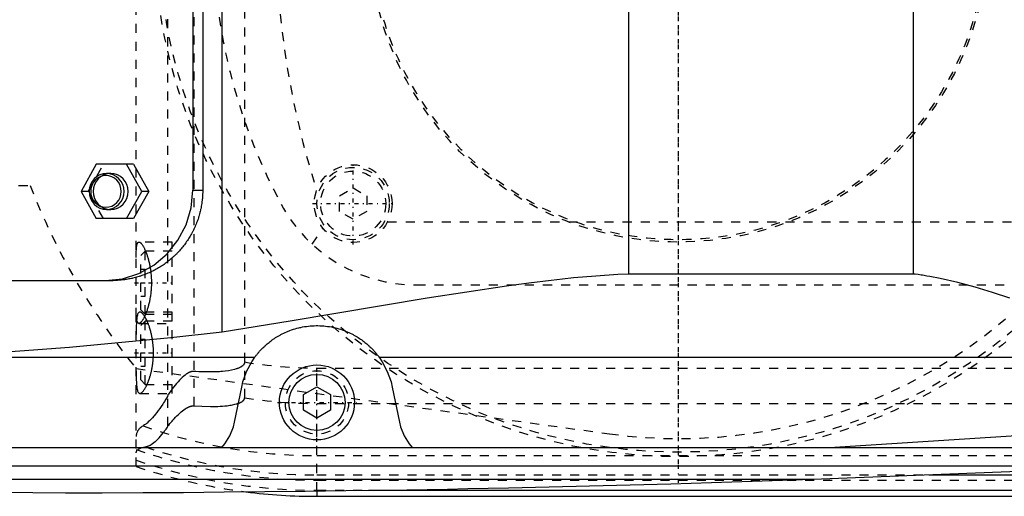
# Model space of a CAD drawing. Extents: x -502 to 139, y -105 to 105.
# Tile 8 of 13: x -273 to -164, y -62 to -10. Entities that reach past the tile are written whole.
import ezdxf

# ---------------------------------------------------------------- set-up
doc = ezdxf.new("R2010")
doc.units = 0
doc.linetypes.add('CENTER', pattern=[1.5, 0.45, -0.5, 0.05, -0.5])
doc.linetypes.add('DASHED', pattern=[2, 1, -1])
for name, color, linetype in [('AM_0', 7, 'CONTINUOUS'), ('AM_3', 7, 'DASHED'), ('AM_7', 7, 'CENTER')]:
    doc.layers.add(name, color=color, linetype=linetype)

msp = doc.modelspace()

# ---------------------------------------------------------------- linework, layer by layer
at = {"layer": 'AM_0', "color": 7, "linetype": 'CONTINUOUS'}
for p, q in [((-250.5, -44.22), (-250.5, 44.22)), ((-205.5, -37.8), (-205.5, 37.8)), ((-174, -37.8), (-174, 37.8)), ((-253.75, 28.5), (-253.75, -28.5)), ((-252.64, 28.5), (-252.64, -28.5)), ((-264.41, -25.65), (-266.08, -28.65)), ((-260.29, -25.65), (-264.41, -25.65)), ((-259.39, -28.65), (-261.06, -25.65)), ((-260.29, -25.65), (-258.61, -28.65)), ((-262.82, -26.65), (-263.27, -26.65)), ((-266.08, -28.65), (-264.41, -31.65)), ((-261.06, -31.65), (-259.39, -28.65)), ((-258.61, -28.65), (-260.29, -31.65)), ((-258.61, -28.65), (-259.39, -28.65)), ((-253.75, -28.5), (-252.64, -28.5)), ((-263.27, -30.65), (-262.82, -30.65)), ((-260.29, -31.65), (-264.41, -31.65)), ((-174, -37.8), (-205.5, -37.8)), ((-350.34, -38.5), (-262.55, -38.5)), ((-283.81, -47), (-246.87, -47)), ((-233.13, -47), (-140.66, -47)), ((-249.12, -54.2), (-248.33, -50.31)), ((-241.5, -51.13), (-240, -50.27)), ((-241.5, -52.87), (-241.5, -51.13)), ((-240, -50.27), (-238.5, -51.13)), ((-238.5, -51.13), (-238.5, -52.87)), ((-231.67, -50.31), (-230.88, -54.2)), ((-240, -53.73), (-241.5, -52.87)), ((-238.5, -52.87), (-240, -53.73)), ((-183.32, -57), (-160, -55.5)), ((-394.4, -57), (-142.93, -57)), ((-362.76, -59), (-152.3, -59)), ((-185.14, -60.5), (-160, -59.5)), ((-331.04, -60.5), (-185.14, -60.5)), ((-172.31, -60.02), (-90, -60.02)), ((-240, -61.81), (-240, -62.39)), ((-234.3, -61.72), (-90, -61.72)), ((-240, -62.39), (-90, -62.39))]:
    msp.add_line(p, q, dxfattribs=at)
for points in [[(-263.27, -26.65), (-263.65, -26.69), (-264.01, -26.8), (-264.35, -26.99), (-264.64, -27.24), (-264.88, -27.54), (-265.06, -27.88), (-265.17, -28.26), (-265.21, -28.65), (-265.17, -29.04), (-265.06, -29.42), (-264.88, -29.76), (-264.64, -30.06), (-264.35, -30.31), (-264.01, -30.5), (-263.65, -30.61), (-263.27, -30.65), (-262.9, -30.61), (-262.53, -30.5), (-262.2, -30.31), (-261.91, -30.06), (-261.67, -29.76), (-261.49, -29.42), (-261.38, -29.04), (-261.34, -28.65), (-261.38, -28.26), (-261.49, -27.88), (-261.67, -27.54), (-261.91, -27.24), (-262.2, -26.99), (-262.53, -26.8), (-262.9, -26.69)], [(-263.34, -30.4), (-263.01, -30.37), (-262.69, -30.27), (-262.4, -30.11), (-262.14, -29.89), (-261.93, -29.62), (-261.78, -29.32), (-261.68, -28.99), (-261.65, -28.65), (-261.68, -28.31), (-261.78, -27.98), (-261.93, -27.68), (-262.14, -27.41), (-262.4, -27.19), (-262.69, -27.03), (-263.01, -26.93), (-263.34, -26.9), (-263.67, -26.93), (-263.99, -27.03), (-264.28, -27.19), (-264.53, -27.41), (-264.74, -27.68), (-264.9, -27.98), (-265, -28.31), (-265.03, -28.65), (-265, -28.99), (-264.9, -29.32), (-264.74, -29.62), (-264.53, -29.89), (-264.28, -30.11), (-263.99, -30.27), (-263.67, -30.37)]]:
    msp.add_lwpolyline(points, close=True, dxfattribs=at)
for points in [[(-262.82, -30.65), (-262.44, -30.61), (-262.08, -30.5), (-261.75, -30.31), (-261.45, -30.06), (-261.21, -29.76), (-261.04, -29.42), (-260.93, -29.04), (-260.89, -28.65), (-260.93, -28.26), (-261.04, -27.88), (-261.21, -27.54), (-261.45, -27.24), (-261.75, -26.99), (-262.08, -26.8), (-262.44, -26.69), (-262.82, -26.65)], [(-263.41, -38.5), (-261.52, -38.31), (-259.71, -37.74), (-258.04, -36.81), (-256.58, -35.57), (-255.38, -34.06), (-254.48, -32.33), (-253.93, -30.45), (-253.75, -28.5)]]:
    msp.add_lwpolyline(points, dxfattribs=at)
for points in [[(-252.64, -28.5, 0), (-252.64, -28.57, 0), (-252.64, -28.71, 0), (-252.64, -28.85, 0), (-252.65, -28.92, 0), (-252.65, -28.99, 0), (-252.66, -29.14, 0), (-252.67, -29.28, 0), (-252.68, -29.42, 0), (-252.69, -29.56, 0), (-252.71, -29.71, 0), (-252.72, -29.78, 0), (-252.73, -29.85, 0), (-252.75, -30, 0), (-252.77, -30.14, 0), (-252.8, -30.28, 0), (-252.82, -30.43, 0), (-252.85, -30.57, 0), (-252.87, -30.64, 0), (-252.88, -30.71, 0), (-252.92, -30.86, 0), (-252.95, -31, 0), (-252.97, -31.07, 0), (-252.99, -31.14, 0), (-253.03, -31.29, 0), (-253.07, -31.43, 0), (-253.09, -31.5, 0), (-253.12, -31.57, 0), (-253.16, -31.71, 0), (-253.21, -31.85, 0), (-253.26, -31.99, 0), (-253.31, -32.13, 0), (-253.37, -32.27, 0), (-253.4, -32.33, 0), (-253.43, -32.4, 0), (-253.48, -32.54, 0), (-253.54, -32.67, 0), (-253.61, -32.81, 0), (-253.67, -32.94, 0), (-253.74, -33.07, 0), (-253.77, -33.14, 0), (-253.81, -33.2, 0), (-253.88, -33.33, 0), (-253.95, -33.46, 0), (-254.02, -33.59, 0), (-254.1, -33.72, 0), (-254.17, -33.84, 0), (-254.21, -33.9, 0), (-254.25, -33.97, 0), (-254.33, -34.09, 0), (-254.42, -34.21, 0), (-254.5, -34.33, 0), (-254.58, -34.44, 0), (-254.67, -34.56, 0), (-254.71, -34.62, 0), (-254.76, -34.67, 0), (-254.85, -34.79, 0), (-254.94, -34.9, 0), (-255.03, -35.01, 0), (-255.12, -35.12, 0), (-255.22, -35.22, 0), (-255.26, -35.27, 0), (-255.31, -35.33, 0), (-255.41, -35.43, 0), (-255.5, -35.53, 0), (-255.55, -35.58, 0), (-255.6, -35.63, 0), (-255.7, -35.72, 0), (-255.8, -35.82, 0), (-255.86, -35.87, 0), (-255.91, -35.92, 0), (-256.01, -36.01, 0), (-256.12, -36.1, 0), (-256.23, -36.2, 0), (-256.34, -36.29, 0), (-256.45, -36.38, 0), (-256.51, -36.42, 0), (-256.56, -36.47, 0), (-256.68, -36.55, 0), (-256.8, -36.64, 0), (-256.91, -36.72, 0), (-257.03, -36.8, 0), (-257.16, -36.88, 0), (-257.22, -36.92, 0), (-257.28, -36.96, 0), (-257.4, -37.04, 0), (-257.53, -37.12, 0), (-257.65, -37.19, 0), (-257.78, -37.26, 0), (-257.91, -37.33, 0), (-257.97, -37.37, 0), (-258.04, -37.4, 0), (-258.17, -37.47, 0), (-258.3, -37.53, 0), (-258.43, -37.59, 0), (-258.57, -37.65, 0), (-258.7, -37.71, 0), (-258.77, -37.74, 0), (-258.84, -37.77, 0), (-258.97, -37.82, 0), (-259.11, -37.88, 0), (-259.25, -37.93, 0), (-259.39, -37.97, 0), (-259.53, -38.02, 0), (-259.6, -38.04, 0), (-259.67, -38.07, 0), (-259.81, -38.11, 0), (-259.95, -38.15, 0), (-260.02, -38.17, 0), (-260.09, -38.18, 0), (-260.23, -38.22, 0), (-260.37, -38.25, 0), (-260.44, -38.27, 0), (-260.51, -38.28, 0), (-260.65, -38.31, 0), (-260.8, -38.34, 0), (-260.94, -38.37, 0), (-261.08, -38.39, 0), (-261.22, -38.41, 0), (-261.29, -38.42, 0), (-261.36, -38.43, 0), (-261.5, -38.44, 0), (-261.65, -38.46, 0), (-261.79, -38.47, 0), (-261.93, -38.48, 0), (-262.07, -38.49, 0), (-262.14, -38.49, 0), (-262.21, -38.49, 0), (-262.35, -38.5, 0), (-262.48, -38.5, 0), (-262.55, -38.5, 0)], [(-205.5, -37.8, 0), (-206.72, -37.86, 0), (-209.16, -38.02, 0), (-211.61, -38.23, 0), (-212.84, -38.35, 0), (-214.08, -38.49, 0), (-216.55, -38.79, 0), (-219.04, -39.12, 0), (-227.81, -40.46, 0), (-242.95, -43.01, 0), (-250.5, -44.22, 0)], [(-163.36, -40.46, 0), (-165.27, -39.84, 0), (-167.2, -39.26, 0), (-168.16, -38.99, 0), (-169.12, -38.73, 0), (-171.06, -38.28, 0), (-172.2, -38.06, 0), (-172.53, -38.01, 0), (-172.85, -37.96, 0), (-173.02, -37.93, 0), (-173.18, -37.91, 0), (-173.51, -37.86, 0), (-173.84, -37.82, 0), (-174, -37.8, 0)], [(-246.87, -47, 0), (-246.86, -46.98, 0), (-246.83, -46.93, 0), (-246.79, -46.89, 0), (-246.77, -46.86, 0), (-246.75, -46.84, 0), (-246.71, -46.78, 0), (-246.67, -46.73, 0), (-246.62, -46.67, 0), (-246.57, -46.61, 0), (-246.52, -46.55, 0), (-246.49, -46.51, 0), (-246.46, -46.48, 0), (-246.4, -46.41, 0), (-246.34, -46.34, 0), (-246.28, -46.27, 0), (-246.21, -46.19, 0), (-246.13, -46.11, 0), (-246.1, -46.08, 0), (-246.06, -46.04, 0), (-245.98, -45.96, 0), (-245.89, -45.87, 0), (-245.85, -45.83, 0), (-245.8, -45.79, 0), (-245.71, -45.71, 0), (-245.62, -45.62, 0), (-245.57, -45.58, 0), (-245.52, -45.53, 0), (-245.41, -45.45, 0), (-245.3, -45.36, 0), (-245.19, -45.27, 0), (-245.07, -45.18, 0), (-244.95, -45.09, 0), (-244.89, -45.05, 0), (-244.83, -45.01, 0), (-244.7, -44.92, 0), (-244.57, -44.83, 0), (-244.43, -44.75, 0), (-244.29, -44.66, 0), (-244.14, -44.58, 0), (-244.07, -44.54, 0), (-243.99, -44.5, 0), (-243.84, -44.42, 0), (-243.68, -44.34, 0), (-243.52, -44.26, 0), (-243.35, -44.19, 0), (-243.17, -44.11, 0), (-243.08, -44.08, 0), (-242.99, -44.04, 0), (-242.8, -43.97, 0), (-242.61, -43.91, 0), (-242.41, -43.85, 0), (-242.21, -43.79, 0), (-242, -43.74, 0), (-241.9, -43.72, 0), (-241.8, -43.69, 0), (-241.59, -43.65, 0), (-241.38, -43.61, 0), (-241.16, -43.58, 0), (-240.95, -43.55, 0), (-240.74, -43.53, 0), (-240.63, -43.52, 0), (-240.52, -43.52, 0), (-240.31, -43.51, 0), (-240.1, -43.5, 0), (-240, -43.5, 0), (-239.9, -43.5, 0), (-239.69, -43.51, 0), (-239.48, -43.52, 0), (-239.37, -43.52, 0), (-239.26, -43.53, 0), (-239.05, -43.55, 0), (-238.84, -43.58, 0), (-238.62, -43.61, 0), (-238.41, -43.65, 0), (-238.2, -43.69, 0), (-238.1, -43.72, 0), (-238, -43.74, 0), (-237.79, -43.79, 0), (-237.59, -43.85, 0), (-237.39, -43.91, 0), (-237.2, -43.97, 0), (-237.01, -44.04, 0), (-236.92, -44.08, 0), (-236.83, -44.11, 0), (-236.65, -44.19, 0), (-236.48, -44.26, 0), (-236.32, -44.34, 0), (-236.16, -44.42, 0), (-236.01, -44.5, 0), (-235.93, -44.54, 0), (-235.86, -44.58, 0), (-235.71, -44.66, 0), (-235.57, -44.75, 0), (-235.43, -44.83, 0), (-235.3, -44.92, 0), (-235.17, -45.01, 0), (-235.11, -45.05, 0), (-235.05, -45.09, 0), (-234.93, -45.18, 0), (-234.81, -45.27, 0), (-234.7, -45.36, 0), (-234.59, -45.45, 0), (-234.48, -45.53, 0), (-234.43, -45.58, 0), (-234.38, -45.62, 0), (-234.29, -45.71, 0), (-234.2, -45.79, 0), (-234.15, -45.83, 0), (-234.11, -45.87, 0), (-234.02, -45.96, 0), (-233.94, -46.04, 0), (-233.9, -46.08, 0), (-233.87, -46.11, 0), (-233.79, -46.19, 0), (-233.72, -46.27, 0), (-233.66, -46.34, 0), (-233.6, -46.41, 0), (-233.54, -46.48, 0), (-233.51, -46.51, 0), (-233.48, -46.55, 0), (-233.43, -46.61, 0), (-233.38, -46.67, 0), (-233.33, -46.73, 0), (-233.29, -46.78, 0), (-233.25, -46.84, 0), (-233.23, -46.86, 0), (-233.21, -46.89, 0), (-233.17, -46.93, 0), (-233.14, -46.98, 0), (-233.13, -47, 0)], [(-250.5, -44.22, 0), (-256.16, -44.84, 0), (-267.37, -45.92, 0), (-278.39, -46.72, 0), (-283.81, -47, 0)], [(-248.33, -50.31, 0), (-248.19, -49.72, 0), (-247.78, -48.57, 0), (-247.21, -47.5, 0), (-246.87, -47, 0)], [(-233.13, -47, 0), (-232.79, -47.5, 0), (-232.22, -48.57, 0), (-231.81, -49.72, 0), (-231.67, -50.31, 0)], [(-250.53, -57, 0), (-250.19, -56.59, 0), (-249.64, -55.69, 0), (-249.25, -54.71, 0), (-249.12, -54.2, 0)], [(-230.88, -54.2, 0), (-230.75, -54.71, 0), (-230.36, -55.69, 0), (-229.81, -56.59, 0), (-229.47, -57, 0)], [(-331.04, -60.5, 0), (-329.24, -60.57, 0), (-325.62, -60.71, 0), (-322.01, -60.83, 0), (-320.21, -60.9, 0), (-318.4, -60.96, 0), (-314.79, -61.07, 0), (-311.17, -61.18, 0), (-307.56, -61.29, 0), (-303.95, -61.38, 0), (-300.33, -61.47, 0), (-298.53, -61.51, 0), (-296.72, -61.56, 0), (-293.11, -61.63, 0), (-289.49, -61.7, 0), (-285.88, -61.77, 0), (-282.26, -61.82, 0), (-278.65, -61.87, 0), (-276.84, -61.9, 0), (-275.04, -61.92, 0), (-271.42, -61.96, 0), (-267.81, -61.99, 0), (-266, -62, 0)], [(-266, -62, 0), (-263.75, -61.99, 0), (-259.26, -61.97, 0), (-254.77, -61.95, 0), (-252.52, -61.93, 0), (-250.27, -61.91, 0), (-245.78, -61.87, 0), (-241.29, -61.82, 0), (-236.8, -61.76, 0), (-232.3, -61.69, 0), (-227.81, -61.62, 0), (-225.56, -61.58, 0), (-223.32, -61.53, 0), (-218.83, -61.44, 0), (-214.33, -61.34, 0), (-209.84, -61.24, 0), (-205.35, -61.12, 0), (-200.86, -61, 0), (-198.61, -60.93, 0), (-196.37, -60.86, 0), (-191.88, -60.72, 0), (-187.39, -60.58, 0), (-185.14, -60.5, 0)]]:
    msp.add_polyline3d(points, dxfattribs=at)
for radius in [4.15, 3.1]:
    msp.add_circle((-240, -52), radius, dxfattribs=at)
msp.add_arc((-240, 0), 62.39, 262.764, 270, dxfattribs=at)
at = {"layer": 'AM_3', "color": 6, "linetype": 'DASHED'}
for p, q in [((-260, -59.1), (-260, 59.1)), ((-256.48, -54.6), (-256.48, 54.6)), ((-253.58, -52.38), (-253.58, 52.38)), ((-248, 51.49), (-248, -51.49)), ((-265.3, -28.65), (-263.63, -25.65)), ((-275, -28), (-271.73, -28)), ((-237.5, -29.13), (-236, -28.27)), ((-236, -28.27), (-234.5, -29.13)), ((-265.3, -28.65), (-266.08, -28.65)), ((-263.63, -31.65), (-265.3, -28.65)), ((-237.5, -30.87), (-237.5, -29.13)), ((-234.5, -29.13), (-234.5, -30.87)), ((-236, -31.73), (-237.5, -30.87)), ((-234.5, -30.87), (-236, -31.73)), ((-232.19, -32), (-147.81, -32)), ((-240.54, -34.48), (-239.33, -32.73)), ((-256, -34.25), (-259.69, -34.25)), ((-256, -51), (-256, -34.25)), ((-259, -35.25), (-259.5, -35.75)), ((-259.5, -41.75), (-259.5, -35.75)), ((-256, -35.25), (-259, -35.25)), ((-259, -42.25), (-259, -35.25)), ((-259.5, -37.25), (-259, -37.25)), ((-259.5, -38.75), (-259, -38.75)), ((-229, -39), (-151, -39)), ((-259.5, -40.25), (-259, -40.25)), ((-256, -42), (-259.59, -42)), ((-259.5, -41.75), (-259, -42.25)), ((-259, -42.25), (-256, -42.25)), ((-259.69, -43.25), (-256, -43.25)), ((-259, -43), (-259.5, -43.5)), ((-259.5, -49.5), (-259.5, -43.5)), ((-256, -43), (-259, -43)), ((-259, -50), (-259, -43)), ((-259.5, -45), (-259, -45)), ((-259.5, -46.5), (-259, -46.5)), ((-260.01, -48.25), (-207.66, -55.47)), ((-259.5, -48), (-259, -48)), ((-240, -61.81), (-240, -48.19)), ((-240, -48.19), (50, -48.19)), ((-259.5, -49.5), (-259, -50)), ((-259, -50), (-256, -50)), ((-259.59, -51), (-256, -51)), ((-240, -52.11), (50, -52.11)), ((-240, -57.89), (50, -57.89)), ((-240, -60.02), (-172.31, -60.02)), ((-240, -60.6), (50, -60.6)), ((-240, -61.72), (-234.3, -61.72))]:
    msp.add_line(p, q, dxfattribs=at)
msp.add_lwpolyline([(-262.82, -26.65), (-263.2, -26.69), (-263.56, -26.8), (-263.89, -26.99), (-264.19, -27.24), (-264.43, -27.54), (-264.61, -27.88), (-264.72, -28.26), (-264.75, -28.65), (-264.72, -29.04), (-264.61, -29.42), (-264.43, -29.76), (-264.19, -30.06), (-263.89, -30.31), (-263.56, -30.5), (-263.2, -30.61), (-262.82, -30.65)], dxfattribs=at)
for points in [[(-260, -35.96, 0), (-260, -35.87, 0), (-260, -35.71, 0), (-260, -35.55, 0), (-260, -35.47, 0), (-259.99, -35.4, 0), (-259.99, -35.25, 0), (-259.98, -35.11, 0), (-259.97, -34.99, 0), (-259.96, -34.86, 0), (-259.95, -34.75, 0), (-259.94, -34.7, 0), (-259.93, -34.65, 0), (-259.91, -34.56, 0), (-259.89, -34.48, 0), (-259.87, -34.42, 0), (-259.84, -34.36, 0), (-259.81, -34.32, 0), (-259.79, -34.3, 0), (-259.78, -34.28, 0), (-259.74, -34.26, 0), (-259.7, -34.25, 0), (-259.69, -34.25, 0)], [(-259.69, -34.25, 0), (-259.67, -34.25, 0), (-259.65, -34.25, 0), (-259.63, -34.26, 0), (-259.61, -34.27, 0), (-259.6, -34.27, 0), (-259.57, -34.29, 0), (-259.55, -34.31, 0), (-259.52, -34.33, 0), (-259.49, -34.35, 0), (-259.46, -34.38, 0), (-259.44, -34.4, 0), (-259.43, -34.42, 0), (-259.4, -34.46, 0), (-259.36, -34.5, 0), (-259.33, -34.54, 0), (-259.3, -34.59, 0), (-259.27, -34.64, 0), (-259.25, -34.67, 0), (-259.23, -34.7, 0), (-259.2, -34.76, 0), (-259.16, -34.82, 0), (-259.15, -34.85, 0), (-259.13, -34.89, 0), (-259.09, -34.95, 0), (-259.06, -35.03, 0), (-259.04, -35.06, 0), (-259.03, -35.1, 0), (-258.99, -35.18, 0), (-258.96, -35.26, 0), (-258.93, -35.34, 0), (-258.89, -35.42, 0), (-258.86, -35.51, 0), (-258.84, -35.55, 0), (-258.83, -35.6, 0), (-258.8, -35.69, 0), (-258.77, -35.78, 0), (-258.74, -35.88, 0), (-258.71, -35.98, 0), (-258.68, -36.08, 0), (-258.66, -36.14, 0), (-258.65, -36.19, 0), (-258.62, -36.3, 0), (-258.59, -36.41, 0), (-258.56, -36.53, 0), (-258.54, -36.64, 0), (-258.51, -36.76, 0), (-258.5, -36.82, 0), (-258.49, -36.88, 0), (-258.47, -37, 0), (-258.45, -37.13, 0), (-258.43, -37.26, 0), (-258.41, -37.38, 0), (-258.39, -37.51, 0), (-258.38, -37.58, 0), (-258.38, -37.64, 0), (-258.36, -37.77, 0), (-258.35, -37.9, 0), (-258.34, -38.03, 0), (-258.33, -38.16, 0), (-258.33, -38.3, 0), (-258.32, -38.36, 0), (-258.32, -38.43, 0), (-258.32, -38.56, 0), (-258.32, -38.69, 0), (-258.32, -38.75, 0), (-258.32, -38.81, 0), (-258.32, -38.94, 0), (-258.32, -39.07, 0), (-258.32, -39.14, 0), (-258.33, -39.2, 0), (-258.33, -39.34, 0), (-258.34, -39.47, 0), (-258.35, -39.6, 0), (-258.36, -39.73, 0), (-258.38, -39.86, 0), (-258.38, -39.92, 0), (-258.39, -39.99, 0), (-258.41, -40.12, 0), (-258.43, -40.24, 0), (-258.45, -40.37, 0), (-258.47, -40.5, 0), (-258.49, -40.62, 0), (-258.5, -40.68, 0), (-258.51, -40.74, 0), (-258.54, -40.86, 0), (-258.56, -40.97, 0), (-258.59, -41.09, 0), (-258.62, -41.2, 0), (-258.65, -41.31, 0), (-258.66, -41.36, 0), (-258.68, -41.42, 0), (-258.71, -41.52, 0), (-258.74, -41.62, 0), (-258.77, -41.72, 0), (-258.8, -41.81, 0), (-258.83, -41.9, 0), (-258.84, -41.95, 0), (-258.86, -41.99, 0), (-258.89, -42.08, 0), (-258.93, -42.16, 0), (-258.96, -42.24, 0), (-258.99, -42.32, 0), (-259.03, -42.4, 0), (-259.04, -42.44, 0), (-259.06, -42.47, 0), (-259.09, -42.55, 0), (-259.13, -42.61, 0), (-259.15, -42.65, 0), (-259.16, -42.68, 0), (-259.2, -42.74, 0), (-259.23, -42.8, 0), (-259.25, -42.83, 0), (-259.27, -42.86, 0), (-259.3, -42.91, 0), (-259.33, -42.96, 0), (-259.36, -43, 0), (-259.4, -43.04, 0), (-259.43, -43.08, 0), (-259.44, -43.1, 0), (-259.46, -43.12, 0), (-259.49, -43.15, 0), (-259.52, -43.17, 0), (-259.55, -43.19, 0), (-259.57, -43.21, 0), (-259.6, -43.23, 0), (-259.61, -43.23, 0), (-259.63, -43.24, 0), (-259.65, -43.25, 0), (-259.67, -43.25, 0), (-259.69, -43.25, 0)], [(-259.69, -43.25, 0), (-259.7, -43.25, 0), (-259.74, -43.24, 0), (-259.78, -43.22, 0), (-259.79, -43.2, 0), (-259.81, -43.18, 0), (-259.84, -43.14, 0), (-259.87, -43.08, 0), (-259.89, -43.02, 0), (-259.91, -42.94, 0), (-259.93, -42.85, 0), (-259.94, -42.8, 0), (-259.95, -42.75, 0), (-259.96, -42.64, 0), (-259.97, -42.51, 0), (-259.98, -42.39, 0), (-259.99, -42.25, 0), (-259.99, -42.1, 0), (-260, -42.03, 0), (-260, -41.95, 0), (-260, -41.79, 0), (-260, -41.63, 0), (-260, -41.54, 0)], [(-259.59, -42, 0), (-259.62, -42, 0), (-259.67, -42.02, 0), (-259.72, -42.05, 0), (-259.74, -42.07, 0), (-259.76, -42.1, 0), (-259.8, -42.17, 0), (-259.84, -42.25, 0), (-259.87, -42.35, 0), (-259.9, -42.47, 0), (-259.92, -42.6, 0), (-259.93, -42.68, 0), (-259.94, -42.75, 0), (-259.96, -42.92, 0), (-259.97, -43.09, 0), (-259.98, -43.27, 0), (-259.99, -43.47, 0), (-259.99, -43.67, 0), (-260, -43.78, 0), (-260, -43.9, 0), (-260, -44.13, 0), (-260, -44.38, 0), (-260, -44.5, 0)], [(-259.06, -42.48, 0), (-259.08, -42.45, 0), (-259.11, -42.4, 0), (-259.15, -42.35, 0), (-259.16, -42.33, 0), (-259.18, -42.31, 0), (-259.21, -42.27, 0), (-259.24, -42.23, 0), (-259.27, -42.19, 0), (-259.31, -42.16, 0), (-259.34, -42.13, 0), (-259.35, -42.12, 0), (-259.36, -42.11, 0), (-259.39, -42.08, 0), (-259.42, -42.06, 0), (-259.45, -42.04, 0), (-259.48, -42.03, 0), (-259.5, -42.02, 0), (-259.52, -42.01, 0), (-259.53, -42.01, 0), (-259.55, -42, 0), (-259.58, -42, 0), (-259.59, -42, 0)], [(-258.79, -43, 0), (-258.83, -42.9, 0), (-258.92, -42.72, 0), (-259.02, -42.55, 0), (-259.06, -42.48, 0)], [(-258.68, -43.25, 0), (-258.7, -43.21, 0), (-258.73, -43.12, 0), (-258.77, -43.04, 0), (-258.79, -43, 0)], [(-258.79, -50, 0), (-258.78, -49.98, 0), (-258.76, -49.93, 0), (-258.74, -49.89, 0), (-258.73, -49.87, 0), (-258.72, -49.84, 0), (-258.7, -49.8, 0), (-258.68, -49.75, 0), (-258.66, -49.71, 0), (-258.64, -49.66, 0), (-258.63, -49.61, 0), (-258.62, -49.59, 0), (-258.61, -49.56, 0), (-258.59, -49.51, 0), (-258.57, -49.46, 0), (-258.55, -49.41, 0), (-258.54, -49.35, 0), (-258.52, -49.3, 0), (-258.51, -49.27, 0), (-258.5, -49.25, 0), (-258.48, -49.19, 0), (-258.47, -49.13, 0), (-258.46, -49.11, 0), (-258.45, -49.08, 0), (-258.43, -49.02, 0), (-258.42, -48.96, 0), (-258.41, -48.93, 0), (-258.4, -48.9, 0), (-258.38, -48.84, 0), (-258.37, -48.78, 0), (-258.35, -48.72, 0), (-258.34, -48.65, 0), (-258.32, -48.59, 0), (-258.32, -48.56, 0), (-258.31, -48.53, 0), (-258.29, -48.46, 0), (-258.28, -48.4, 0), (-258.27, -48.33, 0), (-258.25, -48.26, 0), (-258.24, -48.2, 0), (-258.24, -48.16, 0), (-258.23, -48.13, 0), (-258.22, -48.06, 0), (-258.21, -47.99, 0), (-258.2, -47.92, 0), (-258.19, -47.86, 0), (-258.18, -47.79, 0), (-258.17, -47.75, 0), (-258.17, -47.72, 0), (-258.16, -47.65, 0), (-258.15, -47.58, 0), (-258.14, -47.51, 0), (-258.13, -47.44, 0), (-258.13, -47.36, 0), (-258.12, -47.33, 0), (-258.12, -47.29, 0), (-258.12, -47.22, 0), (-258.11, -47.15, 0), (-258.11, -47.08, 0), (-258.1, -47.01, 0), (-258.1, -46.94, 0), (-258.1, -46.9, 0), (-258.1, -46.87, 0), (-258.09, -46.8, 0), (-258.09, -46.73, 0), (-258.09, -46.69, 0), (-258.09, -46.66, 0), (-258.09, -46.59, 0), (-258.09, -46.52, 0), (-258.09, -46.48, 0), (-258.09, -46.45, 0), (-258.09, -46.38, 0), (-258.09, -46.31, 0), (-258.09, -46.24, 0), (-258.09, -46.17, 0), (-258.1, -46.1, 0), (-258.1, -46.06, 0), (-258.1, -46.03, 0), (-258.1, -45.96, 0), (-258.11, -45.89, 0), (-258.11, -45.81, 0), (-258.12, -45.74, 0), (-258.12, -45.67, 0), (-258.13, -45.64, 0), (-258.13, -45.6, 0), (-258.14, -45.53, 0), (-258.15, -45.46, 0), (-258.15, -45.39, 0), (-258.16, -45.32, 0), (-258.17, -45.25, 0), (-258.18, -45.22, 0), (-258.18, -45.18, 0), (-258.19, -45.11, 0), (-258.2, -45.04, 0), (-258.21, -44.97, 0), (-258.22, -44.91, 0), (-258.24, -44.84, 0), (-258.24, -44.81, 0), (-258.25, -44.77, 0), (-258.26, -44.71, 0), (-258.27, -44.64, 0), (-258.29, -44.57, 0), (-258.3, -44.51, 0), (-258.31, -44.44, 0), (-258.32, -44.41, 0), (-258.33, -44.38, 0), (-258.34, -44.32, 0), (-258.36, -44.26, 0), (-258.37, -44.22, 0), (-258.38, -44.19, 0), (-258.39, -44.13, 0), (-258.41, -44.07, 0), (-258.42, -44.04, 0), (-258.42, -44.01, 0), (-258.44, -43.95, 0), (-258.46, -43.9, 0), (-258.47, -43.84, 0), (-258.49, -43.78, 0), (-258.51, -43.73, 0), (-258.52, -43.7, 0), (-258.53, -43.67, 0), (-258.54, -43.62, 0), (-258.56, -43.57, 0), (-258.58, -43.52, 0), (-258.6, -43.47, 0), (-258.62, -43.42, 0), (-258.63, -43.39, 0), (-258.63, -43.37, 0), (-258.65, -43.32, 0), (-258.67, -43.27, 0), (-258.68, -43.25, 0)], [(-248, -47.52, 0), (-248, -47.53, 0), (-248, -47.54, 0), (-248, -47.55, 0), (-248, -47.55, 0), (-248, -47.56, 0), (-248, -47.57, 0), (-248, -47.57, 0), (-248, -47.58, 0), (-248.01, -47.59, 0), (-248.01, -47.6, 0), (-248.01, -47.61, 0), (-248.01, -47.61, 0), (-248.01, -47.62, 0), (-248.01, -47.63, 0), (-248.02, -47.64, 0), (-248.02, -47.65, 0), (-248.02, -47.66, 0), (-248.02, -47.66, 0), (-248.02, -47.67, 0), (-248.03, -47.67, 0), (-248.03, -47.68, 0), (-248.03, -47.69, 0), (-248.03, -47.69, 0), (-248.04, -47.7, 0), (-248.04, -47.71, 0), (-248.04, -47.71, 0), (-248.04, -47.72, 0), (-248.05, -47.73, 0), (-248.05, -47.73, 0), (-248.06, -47.74, 0), (-248.06, -47.75, 0), (-248.07, -47.76, 0), (-248.07, -47.76, 0), (-248.07, -47.77, 0), (-248.07, -47.78, 0), (-248.08, -47.78, 0), (-248.08, -47.79, 0), (-248.09, -47.8, 0), (-248.09, -47.81, 0), (-248.1, -47.81, 0), (-248.1, -47.81, 0), (-248.11, -47.82, 0), (-248.11, -47.83, 0), (-248.12, -47.83, 0), (-248.12, -47.84, 0), (-248.13, -47.85, 0), (-248.13, -47.85, 0), (-248.13, -47.86, 0), (-248.14, -47.86, 0), (-248.15, -47.87, 0), (-248.17, -47.89, 0), (-248.21, -47.93, 0), (-248.23, -47.95, 0), (-248.25, -47.97, 0), (-248.3, -48, 0), (-248.34, -48.03, 0), (-248.39, -48.06, 0), (-248.44, -48.09, 0), (-248.49, -48.11, 0), (-248.51, -48.13, 0), (-248.54, -48.14, 0), (-248.59, -48.16, 0), (-248.64, -48.19, 0), (-248.67, -48.2, 0), (-248.69, -48.21, 0), (-248.75, -48.23, 0), (-248.8, -48.25, 0), (-248.82, -48.26, 0), (-248.85, -48.27, 0), (-248.9, -48.28, 0), (-248.95, -48.3, 0), (-249.13, -48.35, 0), (-249.46, -48.43, 0), (-249.8, -48.49, 0), (-250.14, -48.54, 0), (-250.46, -48.57, 0), (-250.62, -48.58, 0), (-250.78, -48.6, 0), (-251.1, -48.62, 0), (-251.42, -48.63, 0), (-251.74, -48.63, 0), (-252.07, -48.63, 0), (-252.4, -48.63, 0), (-252.57, -48.62, 0), (-252.74, -48.62, 0), (-253.07, -48.6, 0), (-253.41, -48.58, 0), (-253.58, -48.57, 0)], [(-260, -48.5, 0), (-260, -48.62, 0), (-260, -48.87, 0), (-260, -49.1, 0), (-260, -49.22, 0), (-259.99, -49.33, 0), (-259.99, -49.53, 0), (-259.98, -49.73, 0), (-259.97, -49.91, 0), (-259.96, -50.08, 0), (-259.94, -50.25, 0), (-259.93, -50.32, 0), (-259.92, -50.4, 0), (-259.9, -50.53, 0), (-259.87, -50.65, 0), (-259.84, -50.75, 0), (-259.8, -50.83, 0), (-259.76, -50.9, 0), (-259.74, -50.93, 0), (-259.72, -50.95, 0), (-259.67, -50.98, 0), (-259.62, -51, 0), (-259.59, -51, 0)], [(-253.58, -48.57, 0), (-253.6, -48.57, 0), (-253.63, -48.57, 0), (-253.67, -48.57, 0), (-253.68, -48.57, 0), (-253.7, -48.57, 0), (-253.73, -48.57, 0), (-253.76, -48.57, 0), (-253.8, -48.58, 0), (-253.83, -48.58, 0), (-253.86, -48.59, 0), (-253.88, -48.59, 0), (-253.9, -48.6, 0), (-253.93, -48.61, 0), (-253.96, -48.62, 0), (-253.99, -48.63, 0), (-254.02, -48.64, 0), (-254.06, -48.65, 0), (-254.07, -48.66, 0), (-254.09, -48.66, 0), (-254.12, -48.68, 0), (-254.15, -48.69, 0), (-254.16, -48.7, 0), (-254.18, -48.71, 0), (-254.21, -48.72, 0), (-254.24, -48.74, 0), (-254.25, -48.74, 0), (-254.27, -48.75, 0), (-254.3, -48.77, 0), (-254.32, -48.79, 0), (-254.35, -48.8, 0), (-254.38, -48.82, 0), (-254.41, -48.84, 0), (-254.42, -48.85, 0), (-254.44, -48.86, 0), (-254.47, -48.88, 0), (-254.49, -48.9, 0), (-254.59, -48.97, 0), (-254.74, -49.1, 0), (-254.9, -49.23, 0), (-255.05, -49.38, 0), (-255.13, -49.46, 0), (-255.21, -49.54, 0), (-255.37, -49.71, 0), (-255.53, -49.9, 0), (-255.69, -50.09, 0), (-255.84, -50.28, 0), (-256, -50.48, 0), (-256.07, -50.58, 0), (-256.14, -50.68, 0), (-256.28, -50.88, 0), (-256.41, -51.07, 0), (-256.48, -51.17, 0)], [(-259.59, -51, 0), (-259.57, -51, 0), (-259.54, -50.99, 0), (-259.5, -50.98, 0), (-259.48, -50.97, 0), (-259.46, -50.96, 0), (-259.42, -50.94, 0), (-259.38, -50.91, 0), (-259.33, -50.87, 0), (-259.29, -50.82, 0), (-259.24, -50.77, 0), (-259.22, -50.74, 0), (-259.2, -50.71, 0), (-259.15, -50.65, 0), (-259.1, -50.58, 0), (-259.05, -50.51, 0), (-259, -50.43, 0), (-258.96, -50.34, 0), (-258.93, -50.3, 0), (-258.91, -50.25, 0), (-258.86, -50.15, 0), (-258.81, -50.05, 0), (-258.79, -50, 0)], [(-256.48, -51.17, 0), (-256.55, -51.33, 0), (-256.72, -51.62, 0), (-256.88, -51.91, 0), (-256.97, -52.04, 0), (-257.05, -52.18, 0), (-257.22, -52.44, 0), (-257.39, -52.68, 0), (-257.56, -52.91, 0), (-257.72, -53.13, 0), (-257.89, -53.34, 0), (-257.97, -53.44, 0), (-258.05, -53.53, 0), (-258.21, -53.71, 0), (-258.37, -53.87, 0), (-258.52, -54.02, 0), (-258.66, -54.16, 0), (-258.8, -54.28, 0), (-258.87, -54.34, 0), (-258.94, -54.39, 0), (-259.06, -54.49, 0), (-259.18, -54.57, 0), (-259.24, -54.6, 0)], [(-253.58, -52.38, 0), (-252.75, -52.43, 0), (-251.79, -52.45, 0), (-251.52, -52.45, 0), (-251.25, -52.45, 0), (-251.12, -52.44, 0), (-250.98, -52.44, 0), (-250.72, -52.43, 0), (-250.46, -52.41, 0), (-250.19, -52.39, 0), (-249.92, -52.36, 0), (-249.64, -52.32, 0), (-249.5, -52.3, 0), (-249.36, -52.27, 0), (-249.08, -52.21, 0), (-248.93, -52.17, 0), (-248.88, -52.16, 0), (-248.84, -52.15, 0), (-248.82, -52.14, 0), (-248.8, -52.13, 0), (-248.76, -52.12, 0), (-248.72, -52.11, 0), (-248.7, -52.1, 0)], [(-248.7, -52.1, 0), (-248.67, -52.09, 0), (-248.62, -52.07, 0), (-248.57, -52.05, 0), (-248.54, -52.04, 0), (-248.52, -52.03, 0), (-248.47, -52.01, 0), (-248.42, -51.98, 0), (-248.37, -51.96, 0), (-248.32, -51.93, 0), (-248.27, -51.9, 0), (-248.25, -51.89, 0), (-248.23, -51.87, 0), (-248.19, -51.84, 0), (-248.17, -51.82, 0), (-248.16, -51.81, 0), (-248.15, -51.81, 0), (-248.15, -51.8, 0), (-248.15, -51.8, 0), (-248.14, -51.79, 0), (-248.13, -51.79, 0), (-248.13, -51.78, 0), (-248.12, -51.77, 0), (-248.11, -51.77, 0), (-248.11, -51.76, 0), (-248.11, -51.76, 0), (-248.1, -51.75, 0), (-248.1, -51.75, 0), (-248.09, -51.74, 0), (-248.09, -51.73, 0), (-248.08, -51.72, 0), (-248.08, -51.72, 0), (-248.07, -51.72, 0), (-248.07, -51.71, 0), (-248.06, -51.7, 0), (-248.06, -51.69, 0), (-248.06, -51.69, 0), (-248.05, -51.68, 0), (-248.05, -51.68, 0), (-248.05, -51.67, 0), (-248.04, -51.66, 0), (-248.04, -51.66, 0), (-248.04, -51.65, 0), (-248.03, -51.65, 0), (-248.03, -51.64, 0), (-248.03, -51.63, 0), (-248.03, -51.63, 0), (-248.02, -51.62, 0), (-248.02, -51.61, 0), (-248.02, -51.6, 0), (-248.01, -51.59, 0), (-248.01, -51.59, 0), (-248.01, -51.58, 0), (-248.01, -51.57, 0), (-248.01, -51.57, 0), (-248.01, -51.56, 0), (-248, -51.55, 0), (-248, -51.54, 0), (-248, -51.53, 0), (-248, -51.52, 0), (-248, -51.52, 0), (-248, -51.52, 0), (-248, -51.51, 0), (-248, -51.5, 0), (-248, -51.49, 0)], [(-256.48, -54.6, 0), (-256.4, -54.51, 0), (-256.26, -54.32, 0), (-256.11, -54.14, 0), (-256.03, -54.06, 0), (-255.95, -53.97, 0), (-255.8, -53.8, 0), (-255.64, -53.63, 0), (-255.49, -53.48, 0), (-255.33, -53.33, 0), (-255.18, -53.18, 0), (-255.1, -53.12, 0), (-255.02, -53.05, 0), (-254.87, -52.93, 0), (-254.72, -52.81, 0), (-254.57, -52.7, 0), (-254.47, -52.64, 0), (-254.44, -52.63, 0), (-254.42, -52.61, 0), (-254.4, -52.6, 0), (-254.39, -52.6, 0), (-254.36, -52.58, 0), (-254.33, -52.57, 0), (-254.3, -52.55, 0), (-254.28, -52.54, 0), (-254.25, -52.52, 0), (-254.23, -52.52, 0), (-254.22, -52.51, 0), (-254.19, -52.5, 0), (-254.16, -52.48, 0), (-254.14, -52.48, 0), (-254.13, -52.47, 0), (-254.1, -52.46, 0), (-254.07, -52.45, 0), (-254.05, -52.44, 0), (-254.04, -52.44, 0), (-254.01, -52.43, 0), (-253.98, -52.42, 0), (-253.95, -52.41, 0), (-253.92, -52.4, 0), (-253.88, -52.4, 0), (-253.87, -52.39, 0), (-253.85, -52.39, 0), (-253.82, -52.39, 0), (-253.79, -52.38, 0), (-253.76, -52.38, 0), (-253.73, -52.38, 0), (-253.69, -52.38, 0), (-253.68, -52.38, 0), (-253.66, -52.38, 0), (-253.63, -52.38, 0), (-253.6, -52.38, 0), (-253.58, -52.38, 0)], [(-259.24, -54.6, 0), (-259.28, -54.63, 0), (-259.37, -54.68, 0), (-259.44, -54.73, 0), (-259.48, -54.76, 0), (-259.51, -54.79, 0), (-259.58, -54.85, 0), (-259.64, -54.91, 0), (-259.7, -54.97, 0), (-259.75, -55.03, 0), (-259.79, -55.1, 0), (-259.82, -55.13, 0), (-259.84, -55.16, 0), (-259.87, -55.23, 0), (-259.9, -55.3, 0), (-259.93, -55.37, 0), (-259.95, -55.44, 0), (-259.97, -55.51, 0), (-259.98, -55.55, 0), (-259.99, -55.58, 0), (-259.99, -55.66, 0), (-260, -55.74, 0), (-260, -55.78, 0)], [(-259.01, -56.93, 0), (-258.95, -56.92, 0), (-258.84, -56.89, 0), (-258.72, -56.85, 0), (-258.66, -56.82, 0), (-258.59, -56.8, 0), (-258.46, -56.73, 0), (-258.33, -56.65, 0), (-258.19, -56.55, 0), (-258.05, -56.45, 0), (-257.91, -56.33, 0), (-257.83, -56.27, 0), (-257.76, -56.2, 0), (-257.61, -56.06, 0), (-257.46, -55.9, 0), (-257.3, -55.73, 0), (-257.15, -55.55, 0), (-257, -55.36, 0), (-256.92, -55.26, 0), (-256.85, -55.16, 0), (-256.7, -54.94, 0), (-256.55, -54.72, 0), (-256.48, -54.6, 0)], [(-260, -57.58, 0), (-260, -57.55, 0), (-259.99, -57.5, 0), (-259.98, -57.45, 0), (-259.97, -57.43, 0), (-259.96, -57.4, 0), (-259.94, -57.36, 0), (-259.91, -57.31, 0), (-259.88, -57.27, 0), (-259.83, -57.23, 0), (-259.79, -57.19, 0), (-259.76, -57.17, 0), (-259.73, -57.15, 0), (-259.67, -57.12, 0), (-259.6, -57.09, 0), (-259.53, -57.06, 0), (-259.45, -57.03, 0), (-259.36, -57, 0), (-259.32, -56.99, 0), (-259.27, -56.98, 0), (-259.17, -56.96, 0), (-259.06, -56.94, 0), (-259.01, -56.93, 0)]]:
    msp.add_polyline3d(points, dxfattribs=at)
for centre, radius in [((-200, 0), 58), ((-200, 0), 57.5), ((-200, 0), 34.25), ((-200, 0), 34.25), ((-200, 0), 34), ((-236, -30), 4.3), ((-236, -30), 4), ((-236, -30), 3.6), ((-240, -52), 3.5)]:
    msp.add_circle(centre, radius, dxfattribs=at)
for centre, radius, start, end in [((-200, 0), 56, 262.1432, 97.8568), ((-151.5, 0), 93, 162.1586, 197.8414), ((-188.03, 0), 63.5, 183.0821, 208.2369), ((-200, 0), 77, 201.3237, 218.8014), ((-229, -22), 17, 208.2369, 270), ((-240, 0), 48.19, 260.4445, 270), ((-240, 0), 52.11, 261.1689, 270), ((-240, 0), 57.89, 250.5884, 270), ((-240, 0), 60.6, 250.7279, 270), ((-240, 0), 60.02, 251.5368, 270), ((-240, 0), 61.72, 251.0936, 270), ((-240, 0), 62.39, 251.3023, 262.764)]:
    msp.add_arc(centre, radius, start, end, dxfattribs=at)
at = {"layer": 'AM_7', "color": 4, "linetype": 'CENTER'}
for p, q in [((-200, -60.9), (-200, 60.9)), ((-200, -58.8), (-200, 58.8)), ((-236, -34.52), (-236, -25.48)), ((-240.51, -30), (-231.49, -30)), ((-260.2, -38.75), (-255.8, -38.75)), ((-260.2, -46.5), (-255.8, -46.5)), ((-240, -56.36), (-240, -47.64)), ((-244.36, -52), (-235.64, -52))]:
    msp.add_line(p, q, dxfattribs=at)

doc.saveas('drawing.dxf')
